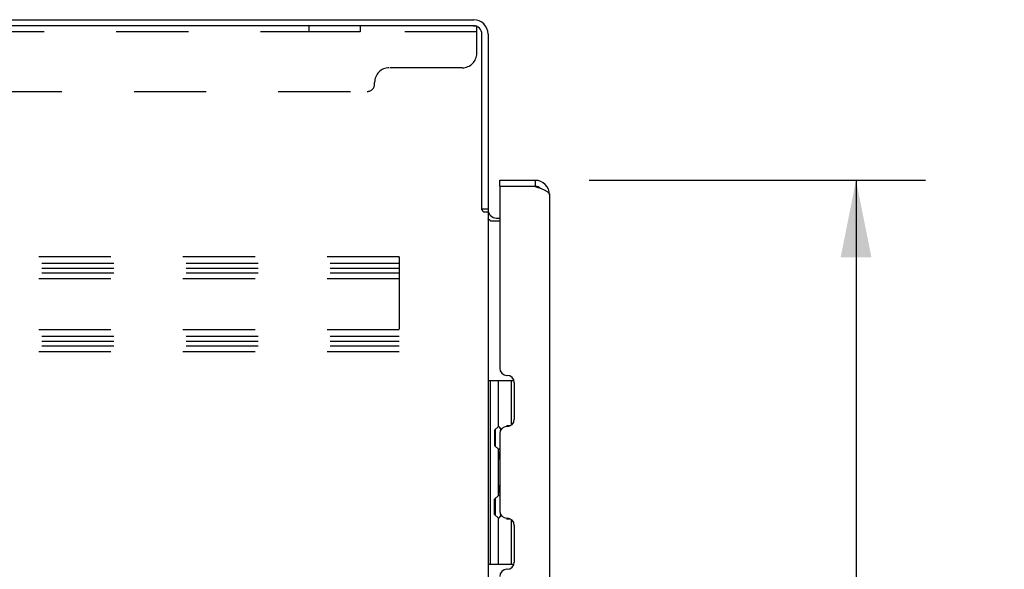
# Model space of a CAD drawing. Header units: inches. Extents: x 0 to 225, y 0 to 145.
# Tile 40 of 104: x 18 to 34, y 98 to 108. Entities that reach past the tile are written whole.
import ezdxf

# ---------------------------------------------------------------- set-up
doc = ezdxf.new("R2010")
doc.units = ezdxf.units.IN
doc.header["$LTSCALE"] = 12.349732
doc.header["$MEASUREMENT"] = 0
doc.linetypes.add('HIDDEN', pattern=[0.2, 0.1, -0.1])
doc.layers.get('0').update_dxf_attribs({"linetype": 'CONTINUOUS'})
for name, color, linetype in [('02___PRT_ALL_AXES', 7, 'CONTINUOUS'), ('DEFAULT_2', 8, 'HIDDEN'), ('DIMENSIONS', 7, 'CONTINUOUS')]:
    doc.layers.add(name, color=color, linetype=linetype)
doc.styles.get("Standard").update_dxf_attribs({"font": 'txt', "width": 0.8})
doc.dimstyles.new('DIMSTYLE_1', dxfattribs={"dimtxt": 1.122703, "dimasz": 1.320827, "dimexe": 0.09, "dimexo": 0.07, "dimgap": 0.0425, "dimtad": 0, "dimtih": 1, "dimtoh": 1, "dimzin": 4, "dimdsep": 46, "dimtxsty": 'Standard', "dimblk": '_FILLED', "dimblk1": '_FILLED', "dimblk2": '_FILLED', "dimcen": 0.09, "dimadec": 0, "dimazin": 0, "dimtfac": 1, "dimtofl": 0, "dimtmove": 0, "dimatfit": 3, "dimldrblk": '_FILLED', "dimfxl": 0, "dimtolj": 1, "dimtzin": 4, "dimarcsym": 0})

# ---------------------------------------------------------------- blocks, each defined once
blk = doc.blocks.new('_FILLED')
at = {"color": 0, "linetype": 'ByBlock'}
blk.add_solid([(0, 0), (-1, 0.2), (-1, -0.2)], dxfattribs=at)
blk = doc.blocks.new('*D21')
at = {"layer": 'DIMENSIONS', "color": 2, "linetype": 'Continuous'}
for p, q in [((27.377, 105.072), (33.135, 105.072)), ((31.947, 105.072), (31.947, 74.944)), ((31.947, 42.572), (31.947, 71.015)), ((27.377, 42.572), (33.135, 42.572))]:
    blk.add_line(p, q, dxfattribs=at)
at = {"layer": 'DIMENSIONS', "color": 2, "linetype": 'Continuous', "xscale": 1.3208269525, "yscale": 1.3208269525, "zscale": 1.3208269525}
for p, rotation in [((31.947, 105.072), 90), ((31.947, 42.572), 270)]:
    blk.add_blockref('_FILLED', p, dxfattribs=dict(at, rotation=rotation))
at = {"layer": 'DIMENSIONS', "color": 2, "linetype": 'Continuous', "insert": (31.947, 74.383), "char_height": 1.1227, "width": 4.49081, "attachment_point": 2, "line_spacing_factor": 0.9}
blk.add_mtext('62.50\\PDOORS', dxfattribs=at)

msp = doc.modelspace()

# ---------------------------------------------------------------- linework, layer by layer
at = {"color": 3, "linetype": 'Continuous'}
for p, q in [((7.697, 107.822), (25.399, 107.822)), ((25.398, 107.718), (7.76, 107.718)), ((25.541, 104.57), (25.541, 107.575)), ((25.645, 107.575), (25.645, 104.568)), ((25.845, 105.072), (26.452, 105.072)), ((25.845, 104.948), (25.845, 101.856)), ((26.452, 104.968), (25.865, 104.968)), ((26.699, 104.825), (26.699, 42.818)), ((25.555, 104.548), (25.553, 104.552)), ((25.645, 104.529), (25.571, 104.529)), ((25.645, 104.529), (25.645, 43.114)), ((25.788, 104.426), (25.845, 104.426)), ((25.845, 104.374), (25.686, 104.374)), ((25.969, 101.732), (25.971, 101.732)), ((26.095, 101.608), (26.095, 100.981)), ((25.971, 100.857), (25.969, 100.857)), ((25.845, 100.733), (25.845, 99.41)), ((25.969, 99.286), (25.971, 99.286)), ((26.095, 99.162), (26.095, 98.535)), ((25.971, 98.411), (25.969, 98.411))]:
    msp.add_line(p, q, dxfattribs=at)
at = {"color": 7, "linetype": 'Continuous'}
for p, q in [((25.845, 104.968), (25.845, 105.072)), ((26.452, 105.072), (26.452, 104.968)), ((25.865, 104.968), (25.845, 104.968)), ((25.541, 104.581), (25.645, 104.581)), ((25.645, 101.646), (26.089, 101.646)), ((25.685, 98.497), (25.685, 101.646)), ((25.822, 100.857), (25.822, 101.646)), ((26.039, 101.646), (26.039, 100.878)), ((25.758, 100.793), (25.822, 100.857)), ((26.023, 100.869), (25.959, 100.869)), ((25.758, 100.793), (25.758, 100.532)), ((25.775, 100.515), (25.775, 100.809)), ((25.758, 100.532), (25.822, 100.468)), ((25.822, 99.676), (25.822, 100.468)), ((25.758, 99.612), (25.822, 99.676)), ((25.758, 99.35), (25.758, 99.612)), ((25.775, 99.334), (25.775, 99.628)), ((25.758, 99.35), (25.822, 99.286)), ((25.822, 98.497), (25.822, 99.286)), ((25.959, 99.274), (26.023, 99.274)), ((26.039, 99.266), (26.039, 98.497)), ((25.645, 98.497), (26.089, 98.497))]:
    msp.add_line(p, q, dxfattribs=at)
at = {"color": 3, "linetype": 'Continuous'}
for points in [[(26.452, 104.968), (26.482, 104.957), (26.497, 104.951), (26.511, 104.946), (26.526, 104.94), (26.537, 104.936)], [(26.537, 104.936), (26.553, 104.929), (26.567, 104.924), (26.58, 104.918), (26.592, 104.913), (26.604, 104.907), (26.616, 104.902), (26.627, 104.896), (26.637, 104.891), (26.646, 104.885), (26.655, 104.88), (26.663, 104.874), (26.671, 104.869), (26.677, 104.864), (26.683, 104.858), (26.688, 104.853), (26.692, 104.847), (26.695, 104.842), (26.697, 104.836), (26.698, 104.831), (26.699, 104.825)], [(25.553, 104.552), (25.552, 104.554), (25.551, 104.555), (25.55, 104.557), (25.549, 104.559), (25.548, 104.56), (25.547, 104.562), (25.545, 104.564), (25.544, 104.566), (25.543, 104.568), (25.541, 104.57)], [(25.571, 104.529), (25.569, 104.531), (25.567, 104.532), (25.565, 104.534), (25.564, 104.535), (25.562, 104.537), (25.561, 104.538), (25.56, 104.54), (25.559, 104.541), (25.558, 104.542), (25.557, 104.544), (25.556, 104.545), (25.555, 104.547), (25.555, 104.548)], [(25.661, 104.399), (25.659, 104.4), (25.656, 104.402), (25.654, 104.403), (25.652, 104.404), (25.65, 104.406), (25.649, 104.407), (25.647, 104.409), (25.646, 104.41), (25.646, 104.412), (25.645, 104.413), (25.645, 104.414)], [(25.686, 104.374), (25.686, 104.376), (25.685, 104.378), (25.685, 104.379), (25.684, 104.381), (25.684, 104.383), (25.683, 104.384), (25.681, 104.386), (25.68, 104.388), (25.678, 104.389), (25.676, 104.391), (25.675, 104.392), (25.673, 104.393), (25.67, 104.394), (25.668, 104.396), (25.666, 104.397), (25.661, 104.399)]]:
    msp.add_lwpolyline(points, dxfattribs=at)
for centre, radius, start, end in [((25.399, 107.575), 0.246, 0, 90), ((25.398, 107.575), 0.143, 0, 90), ((26.452, 104.825), 0.246, 0, 90), ((25.865, 104.948), 0.02, 90, 180), ((25.788, 104.568), 0.142, 180, 270), ((25.969, 101.856), 0.124, 180, 270), ((25.971, 101.608), 0.124, 0, 90), ((25.969, 100.733), 0.124, 90, 179.9999), ((25.971, 100.981), 0.124, 270, 360), ((25.969, 99.41), 0.124, 180, 270), ((25.971, 99.162), 0.124, 0, 90), ((25.971, 98.535), 0.124, 270, 360), ((25.969, 98.287), 0.124, 90, 179.9999)]:
    msp.add_arc(centre, radius, start, end, dxfattribs=at)
at = {"color": 7, "linetype": 'Continuous'}
for centre, radius, start, end in [((26.452, 104.825), 0.142, 48.6168, 90), ((26.445, 104.818), 0.15, 51.9244, 84.1531), ((25.759, 100.765), 0.116, 20.3542, 57.1581), ((25.759, 100.559), 0.116, 302.8419, 317.2803), ((26.295, 100.292), 0.472, 162.3081, 180), ((26.295, 99.851), 0.472, 180, 197.6919), ((25.759, 99.584), 0.116, 42.7197, 57.1581), ((25.759, 99.378), 0.116, 302.8419, 339.6433)]:
    msp.add_arc(centre, radius, start, end, dxfattribs=at)
at = {"layer": '02___PRT_ALL_AXES', "color": 8, "linetype": 'HIDDEN'}
for p, q in [((22.577, 107.718), (22.577, 107.614)), ((23.452, 107.718), (22.577, 107.718)), ((23.452, 107.614), (22.577, 107.614)), ((23.452, 107.718), (23.452, 107.614))]:
    msp.add_line(p, q, dxfattribs=at)
at = {"layer": 'DEFAULT_2', "color": 8, "linetype": 'HIDDEN'}
for p, q in [((25.452, 107.614), (7.827, 107.614)), ((25.398, 107.718), (25.452, 107.718)), ((25.452, 107.248), (25.452, 107.718)), ((25.202, 106.998), (23.952, 106.998)), ((23.702, 106.718), (23.702, 106.748)), ((9.702, 106.593), (23.577, 106.593)), ((24.124, 103.759), (8.124, 103.759)), ((24.124, 103.759), (24.124, 102.134)), ((8.124, 103.655), (24.124, 103.655)), ((8.124, 103.565), (24.124, 103.565)), ((8.124, 103.488), (24.124, 103.488)), ((24.124, 103.384), (8.124, 103.384)), ((24.124, 102.509), (8.124, 102.509)), ((8.124, 102.405), (24.124, 102.405)), ((8.124, 102.315), (24.124, 102.315)), ((8.124, 102.238), (24.124, 102.238)), ((24.124, 102.134), (8.124, 102.134))]:
    msp.add_line(p, q, dxfattribs=at)
for centre, radius, start, end in [((25.202, 107.248), 0.25, 270, 360), ((23.952, 106.748), 0.25, 90, 180), ((23.577, 106.718), 0.125, 270, 360)]:
    msp.add_arc(centre, radius, start, end, dxfattribs=at)

# ---------------------------------------------------------------- dimensions: what is measured, and where the dimension line sits
at = {"layer": 'DIMENSIONS', "color": 2, "linetype": 'Continuous'}
dim = msp.add_linear_dim(base=(31.947, 105.072), p1=(27.307, 42.572), p2=(27.307, 105.072), angle=90, text='<>\\PDOORS', dimstyle='DIMSTYLE_1', dxfattribs=at)
dim.commit()
dim.dimension.update_dxf_attribs({"geometry": '*D21', "text_midpoint": (31.947, 72.98), "dimtype": 160})

doc.saveas('drawing.dxf')
